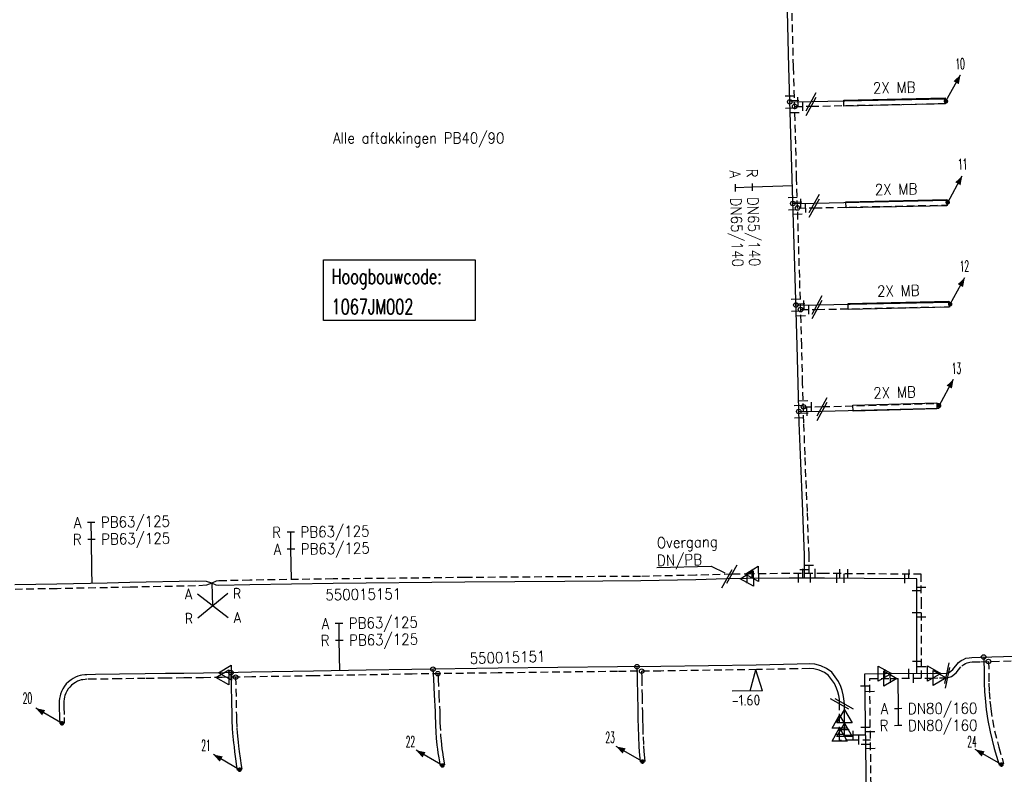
# Model space of a CAD drawing. Header units: millimetres. Extents: x 0 to 118212815, y 0 to 488348790.
# Tile 43 of 143: x 114900488 to 114981677, y 488002019 to 488064224. Entities that reach past the tile are written whole.
import ezdxf
from ezdxf.enums import TextEntityAlignment as Align

# ---------------------------------------------------------------- set-up
doc = ezdxf.new("R2010")
doc.units = ezdxf.units.MM
doc.header["$LTSCALE"] = 200
doc.linetypes.add('HIDDEN2', pattern=[4.7625, 3.175, -1.5875])
for name, color, linetype in [('WW-C-hoogbouw', 7, 'Continuous'), ('WW-C-isolatieovergang', 7, 'Continuous'), ('WW-C-mof', 7, 'Continuous'), ('WW-C-stijgstrang', 7, 'Continuous'), ('WW-C-tstuk', 7, 'Continuous'), ('WW-C-VERLOOP', 7, 'Continuous'), ('WW-I-diam', 7, 'Continuous'), ('WW-I-info', 7, 'Continuous'), ('WW-I-leidingkruis', 7, 'Continuous'), ('WW-I-NAP', 7, 'Continuous'), ('WW-L-aanvoer', 3, 'Continuous'), ('WW-L-mantelbuis', 3, 'Continuous'), ('WW-L-retour', 3, 'HIDDEN2')]:
    doc.layers.add(name, color=color, linetype=linetype)
doc.styles.add('DIN17', font='ROMANS.SHX', dxfattribs={"width": 0.9})
doc.styles.add('ISOCP', font='ISOCP.SHX')

# ---------------------------------------------------------------- blocks, each defined once
blk = doc.blocks.new('LR-VERL')
at = {"color": 0, "linetype": 'ByBlock', "lineweight": -2}
blk.add_lwpolyline([(1.08, 0), (-1.08, -1.25), (-1.08, 1.25)], close=True, dxfattribs=at)
blk = doc.blocks.new('LR-mof')
at = {"color": 0, "linetype": 'ByBlock', "lineweight": -2}
blk.add_line((0, -0.75), (0, 0.75), dxfattribs=at)
blk = doc.blocks.new('LR-DIAB2')
at = {"color": 0, "linetype": 'Continuous', "lineweight": -3}
blk.add_line((0, 5), (0, 7.8), dxfattribs=at)
at = {"color": 0, "lineweight": -3}
blk.add_line((0, 0), (0, 5), dxfattribs=at)
for points in [[(0.61, 7.8), (0, 7.8), (-0.61, 7.8)], [(0.61, 5), (0, 5), (-0.61, 5)]]:
    blk.add_lwpolyline(points, dxfattribs=at)
at = {"color": 1, "lineweight": -3, "style": 'DIN17', "width": 0.9}
for tag, p in [('*1', (-1.61, 7.8)), ('*2', (-1.61, 5.02))]:
    blk.add_attdef(tag, text='', height=1.8, dxfattribs=at).set_placement(p, align=Align.MIDDLE_RIGHT)
for tag, p in [('*11', (1.61, 7.8)), ('*12', (1.61, 5))]:
    blk.add_attdef(tag, text='', height=1.8, dxfattribs=at).set_placement(p, align=Align.MIDDLE_LEFT)
blk = doc.blocks.new('LR-isoov')
at = {"color": 0, "linetype": 'ByBlock', "lineweight": -2}
blk.add_line((0.87, 1.5), (-0.87, -1.5), dxfattribs=at)
blk = doc.blocks.new('LR-ldkruis')
at = {"color": 0, "linetype": 'ByBlock', "lineweight": -2}
for p, q in [((2.5, 2), (-2.5, -2)), ((-2.5, 2), (2.5, -2))]:
    blk.add_line(p, q, dxfattribs=at)
at = {"color": 0, "linetype": 'ByBlock', "lineweight": -2, "style": 'ISOCP'}
for tag, p in [('*1', (-4, 2)), ('*3', (4, 2)), ('*2', (-4, -2)), ('*4', (4, -2))]:
    blk.add_attdef(tag, text='', height=1.8, dxfattribs=at).set_placement(p, align=Align.MIDDLE)
blk = doc.blocks.new('LR-tsb')
blk.add_circle((0, 0), 0.375)
blk = doc.blocks.new('LR-styg')
at = {"color": 0, "lineweight": -3}
blk.add_line((0, 0), (2.5, 4.33), dxfattribs=at)
at = {"color": 0, "lineweight": -3, "const_width": 0.375}
blk.add_lwpolyline([(-0.19, 0, 1), (0.19, 0, 1)], format="xyb", close=True, dxfattribs=at)
at = {"color": 0, "lineweight": -3}
blk.add_solid([(2.5, 4.33), (1.32, 3.28), (2.18, 2.78)], dxfattribs=at)
at = {"color": 7, "linetype": 'ByBlock', "lineweight": -2, "style": 'DIN17', "width": 0.5}
blk.add_attdef('*1', text='', height=1.8, dxfattribs=at).set_placement((0, -2.5), align=Align.MIDDLE)
blk = doc.blocks.new('LR-DIAO2')
at = {"color": 0, "lineweight": -3}
blk.add_line((0, 0), (0, -5), dxfattribs=at)
at = {"color": 0, "linetype": 'Continuous', "lineweight": -3}
blk.add_line((0, -5), (0, -7.8), dxfattribs=at)
at = {"color": 0, "lineweight": -3}
for points in [[(0.61, -5), (0, -5), (-0.61, -5)], [(0.61, -7.8), (0, -7.8), (-0.61, -7.8)]]:
    blk.add_lwpolyline(points, dxfattribs=at)
at = {"color": 1, "lineweight": -3, "style": 'DIN17', "width": 0.9}
for tag, p in [('*1', (-1.61, -5)), ('*2', (-1.61, -7.78))]:
    blk.add_attdef(tag, text='', height=1.8, dxfattribs=at).set_placement(p, align=Align.MIDDLE_RIGHT)
for tag, p in [('*11', (1.61, -5)), ('*12', (1.61, -7.8))]:
    blk.add_attdef(tag, text='', height=1.8, dxfattribs=at).set_placement(p, align=Align.MIDDLE_LEFT)
blk = doc.blocks.new('LR-hoogb')
at = {"color": 0, "linetype": 'ByBlock', "lineweight": -3}
blk.add_lwpolyline([(-12.5, 5), (12.5, 5), (12.5, -5), (-12.5, -5)], close=True, dxfattribs=at)
at = {"color": 7, "linetype": 'Continuous', "lineweight": -3, "style": 'DIN17', "width": 0.7}
blk.add_text('Hoogbouwcode:', height=2.5, dxfattribs=at).set_placement((-11.15, 1))
at = {"color": 0, "linetype": 'ByBlock', "lineweight": -3, "style": 'DIN17', "width": 0.7}
for tag, p in [('*1', (-11.15, -4)), ('*2', (-11.15, -9))]:
    blk.add_attdef(tag, p, '', height=2.5, dxfattribs=at)
blk = doc.blocks.new('nap1')
at = {"color": 0, "linetype": 'Continuous', "lineweight": -3}
for p, q in [((-1, 3.5), (0, 0)), ((-1, 3.5), (4, 3.5)), ((1, 3.5), (0, 0))]:
    blk.add_line(p, q, dxfattribs=at)
at = {"color": 0, "linetype": 'Continuous', "lineweight": -3, "style": 'ISOCP'}
for tag, p in [('*1', (1.7, 5)), ('*2', (4, 1.5))]:
    blk.add_attdef(tag, text='', height=1.8, dxfattribs=at).set_placement(p, align=Align.MIDDLE)
blk = doc.blocks.new('LR-hyp')
at = {"color": 7, "linetype": 'ByBlock', "lineweight": -3, "style": 'DIN17', "width": 0.9}
blk.add_attdef('*1', text='', height=1.8, dxfattribs=at).set_placement((0, 0), align=Align.MIDDLE)
at = {"color": 7, "linetype": 'ByBlock', "lineweight": -2, "style": 'DIN17', "width": 0.9, "flags": 1}
blk.add_attdef('*2', text='', height=1.8, dxfattribs=at).set_placement((0, -5), align=Align.MIDDLE)

msp = doc.modelspace()

# ---------------------------------------------------------------- linework, layer by layer
at = {"layer": 'WW-I-diam'}
for p, q in [((114964192, 488050516), (114963410, 488050492)), ((114906460, 488017759), (114906442, 488018884))]:
    msp.add_line(p, q, dxfattribs=at)
at = {"layer": 'WW-I-info'}
for p, q in [((114953028, 488019068), (114957508, 488019163)), ((114957508, 488019163), (114958619, 488018617)), ((114916424, 488015917), (114916351, 488017766))]:
    msp.add_line(p, q, dxfattribs=at)
at = {"layer": 'WW-L-aanvoer'}
for p, q in [((114963915, 488060317), (114963632, 488071318)), ((114964174, 488051115), (114963915, 488060317)), ((114963996, 488057451), (114965745, 488057469)), ((114965745, 488057469), (114976833, 488057697)), ((114964423, 488042971), (114964174, 488051115)), ((114964237, 488049074), (114966011, 488049091)), ((114966011, 488049091), (114977018, 488049334)), ((114964591, 488037333), (114964423, 488042971)), ((114966239, 488040720), (114977198, 488040951)), ((114964491, 488040702), (114966239, 488040720)), ((114964668, 488034237), (114964591, 488037333)), ((114964771, 488030980), (114964668, 488034237)), ((114964737, 488031927), (114966667, 488031946)), ((114966667, 488031946), (114976309, 488032212)), ((114964865, 488028350), (114964771, 488030980)), ((114965058, 488023674), (114964865, 488028350)), ((114965195, 488020077), (114965058, 488023674)), ((114965195, 488018196), (114965195, 488020077)), ((114958781, 488018124), (114956237, 488018052)), ((114960447, 488018148), (114958781, 488018124)), ((114963942, 488018198), (114960447, 488018148)), ((114966845, 488018193), (114963942, 488018198)), ((114970113, 488018161), (114966845, 488018193)), ((114974452, 488018135), (114970113, 488018161)), ((114974457, 488015990), (114974452, 488018135)), ((114903560, 488017701), (114900095, 488017646)), ((114907714, 488017784), (114903560, 488017701)), ((114909578, 488017822), (114907714, 488017784)), ((114914985, 488017932), (114909578, 488017822)), ((114915890, 488017914), (114914988, 488017932)), ((114916333, 488017765), (114915890, 488017914)), ((114916690, 488017615), (114916333, 488017765)), ((114916917, 488017586), (114916690, 488017615)), ((114919474, 488017641), (114916917, 488017586)), ((114926330, 488017746), (114919474, 488017641)), ((114937202, 488017859), (114926330, 488017746)), ((114945443, 488017918), (114937202, 488017859)), ((114951693, 488017956), (114945443, 488017918)), ((114956237, 488018052), (114951693, 488017956)), ((114974475, 488010339), (114974457, 488015990)), ((114978505, 488011580), (114978774, 488011632)), ((114978774, 488011632), (114979000, 488011658)), ((114979000, 488011658), (114979690, 488011677)), ((114979689, 488011677), (114984613, 488011821)), ((114979975, 488011685), (114980023, 488010262)), ((114949779, 488010879), (114939929, 488010757)), ((114953360, 488010913), (114949779, 488010879)), ((114951388, 488010895), (114951396, 488009951)), ((114961226, 488011025), (114953360, 488010913)), ((114964591, 488011097), (114961226, 488011025)), ((114965631, 488011123), (114964591, 488011097)), ((114966050, 488011089), (114965631, 488011123)), ((114966539, 488010951), (114966050, 488011089)), ((114967026, 488010731), (114966539, 488010951)), ((114977429, 488010650), (114977894, 488011222)), ((114977894, 488011222), (114978117, 488011395)), ((114978117, 488011395), (114978301, 488011494)), ((114978301, 488011494), (114978505, 488011580)), ((114905098, 488010031), (114904899, 488009926)), ((114905281, 488010100), (114905098, 488010031)), ((114905464, 488010160), (114905281, 488010100)), ((114905626, 488010194), (114905464, 488010160)), ((114905846, 488010223), (114905626, 488010194)), ((114906014, 488010230), (114905846, 488010223)), ((114906737, 488010239), (114906014, 488010230)), ((114908729, 488010267), (114906737, 488010239)), ((114910836, 488010301), (114908729, 488010267)), ((114912513, 488010316), (114910836, 488010301)), ((114914020, 488010339), (114912513, 488010316)), ((114915634, 488010364), (114914020, 488010339)), ((114917409, 488010391), (114915634, 488010364)), ((114919614, 488010425), (114917409, 488010391)), ((114917906, 488010399), (114917975, 488006885)), ((114924719, 488010518), (114919614, 488010425)), ((114929056, 488010593), (114924719, 488010518)), ((114932834, 488010662), (114929056, 488010593)), ((114939929, 488010757), (114932834, 488010662)), ((114934567, 488010685), (114934609, 488009875)), ((114967444, 488010442), (114967026, 488010731)), ((114967737, 488010066), (114967444, 488010442)), ((114967998, 488009681), (114967737, 488010066)), ((114970172, 488010313), (114971822, 488010323)), ((114970310, 487999641), (114970172, 488010313)), ((114971822, 488010323), (114975550, 488010345)), ((114975550, 488010345), (114975891, 488010338)), ((114975891, 488010338), (114976914, 488010346)), ((114976914, 488010346), (114977131, 488010418)), ((114977131, 488010418), (114977429, 488010650)), ((114980023, 488010262), (114980021, 488009532)), ((114904182, 488009278), (114904044, 488009059)), ((114904331, 488009464), (114904182, 488009278)), ((114904517, 488009654), (114904331, 488009464)), ((114904723, 488009813), (114904517, 488009654)), ((114904899, 488009926), (114904723, 488009813)), ((114934609, 488009875), (114934676, 488008566)), ((114951396, 488009951), (114951431, 488008468)), ((114968192, 488009258), (114967998, 488009681)), ((114968310, 488008929), (114968192, 488009258)), ((114980021, 488009532), (114980052, 488008828)), ((114903820, 488008486), (114903777, 488008277)), ((114903856, 488008620), (114903820, 488008486)), ((114903944, 488008854), (114903856, 488008620)), ((114904044, 488009059), (114903944, 488008854)), ((114934676, 488008566), (114934741, 488007204)), ((114951431, 488008468), (114951449, 488007520)), ((114968397, 488008582), (114968310, 488008929)), ((114968455, 488008259), (114968397, 488008582)), ((114980052, 488008828), (114980117, 488008022)), ((114903777, 488008277), (114903752, 488008070)), ((114903752, 488008070), (114903757, 488007928)), ((114903757, 488007928), (114903757, 488007578)), ((114903757, 488007578), (114903778, 488006690)), ((114968492, 488007811), (114968455, 488008259)), ((114968494, 488006797), (114968492, 488007811)), ((114980117, 488008022), (114980155, 488007676)), ((114980155, 488007676), (114980190, 488007359)), ((114917975, 488006885), (114917983, 488006491)), ((114934741, 488007204), (114934759, 488006821)), ((114934759, 488006821), (114934766, 488006247)), ((114951449, 488007520), (114951456, 488007151)), ((114951456, 488007151), (114951463, 488006524)), ((114968497, 488005684), (114968494, 488006797)), ((114980190, 488007359), (114980321, 488006451)), ((114903778, 488006690), (114903788, 488006217)), ((114917983, 488006491), (114918022, 488005808)), ((114934766, 488006247), (114934809, 488005329)), ((114951463, 488006524), (114951484, 488005927)), ((114951484, 488005927), (114951506, 488005105)), ((114980321, 488006451), (114980498, 488005533)), ((114918022, 488005808), (114918048, 488005420)), ((114918048, 488005420), (114918097, 488004874)), ((114934809, 488005329), (114934820, 488005166)), ((114934820, 488005166), (114934836, 488004959)), ((114968498, 488005222), (114968497, 488005684)), ((114969210, 488005240), (114968498, 488005222)), ((114970240, 488005240), (114969210, 488005240)), ((114980498, 488005533), (114980848, 488004148)), ((114918097, 488004874), (114918119, 488004620)), ((114918119, 488004620), (114918160, 488004293)), ((114934836, 488004959), (114934858, 488004734)), ((114934858, 488004734), (114934890, 488004432)), ((114934890, 488004432), (114934933, 488004080)), ((114951506, 488005105), (114951544, 488004331)), ((114951544, 488004331), (114951579, 488003874)), ((114918160, 488004293), (114918201, 488003861)), ((114918201, 488003861), (114918286, 488003287)), ((114934933, 488004080), (114934973, 488003780)), ((114934973, 488003780), (114935036, 488003371)), ((114951579, 488003874), (114951624, 488003341)), ((114980848, 488004148), (114981222, 488002894)), ((114918286, 488003287), (114918379, 488002671)), ((114935036, 488003371), (114935156, 488002713)), ((114951624, 488003341), (114951653, 488003047)), ((114981222, 488002894), (114981257, 488002768)), ((114918379, 488002671), (114918434, 488002367))]:
    msp.add_line(p, q, dxfattribs=at)
at = {"layer": 'WW-L-mantelbuis'}
for points in [[(114968432, 488057584), (114976803, 488057778), (114976815, 488057279), (114968444, 488057084)], [(114968613, 488049209), (114976934, 488049392), (114976945, 488048892), (114968624, 488048709)], [(114968795, 488040834), (114977116, 488041022), (114977127, 488040522), (114968806, 488040334)], [(114969189, 488032456), (114976112, 488032646), (114976126, 488032147), (114969203, 488031956)]]:
    msp.add_lwpolyline(points, close=True, dxfattribs=at)
at = {"layer": 'WW-L-retour'}
for p, q in [((114964295, 488060327), (114964022, 488070946)), ((114964554, 488051126), (114964295, 488060327)), ((114964386, 488057075), (114965748, 488057089)), ((114965748, 488057089), (114976841, 488057317)), ((114964803, 488042982), (114964554, 488051126)), ((114966014, 488048711), (114977026, 488048954)), ((114964628, 488048697), (114966014, 488048711)), ((114964971, 488037343), (114964803, 488042982)), ((114964882, 488040326), (114966243, 488040340)), ((114966243, 488040340), (114977206, 488040571)), ((114965047, 488034249), (114964971, 488037343)), ((114965150, 488030993), (114965047, 488034249)), ((114965113, 488032311), (114966663, 488032326)), ((114966663, 488032326), (114976299, 488032591)), ((114965245, 488028364), (114965150, 488030993)), ((114965438, 488023689), (114965245, 488028364)), ((114965575, 488020084), (114965438, 488023689)), ((114965575, 488018575), (114965575, 488020084)), ((114926325, 488018126), (114919467, 488018021)), ((114937199, 488018239), (114926325, 488018126)), ((114945441, 488018298), (114937199, 488018239)), ((114951688, 488018336), (114945441, 488018298)), ((114956228, 488018432), (114951688, 488018336)), ((114959205, 488018510), (114956228, 488018432)), ((114960861, 488018534), (114959205, 488018510)), ((114963940, 488018578), (114960861, 488018534)), ((114966847, 488018573), (114963940, 488018578)), ((114970116, 488018541), (114966847, 488018573)), ((114974831, 488018512), (114970116, 488018541)), ((114974837, 488015991), (114974831, 488018512)), ((114903566, 488017321), (114900102, 488017266)), ((114907721, 488017404), (114903566, 488017321)), ((114909586, 488017442), (114907721, 488017404)), ((114914993, 488017552), (114909586, 488017442)), ((114915896, 488017603), (114914991, 488017552)), ((114916335, 488017765), (114915896, 488017603)), ((114916688, 488017943), (114916335, 488017765)), ((114916915, 488017966), (114916688, 488017943)), ((114919467, 488018021), (114916915, 488017966)), ((114974857, 488009941), (114974837, 488015991)), ((114977696, 488010377), (114978161, 488010948)), ((114978161, 488010948), (114978326, 488011076)), ((114978326, 488011076), (114978465, 488011151)), ((114978465, 488011151), (114978616, 488011214)), ((114978616, 488011214), (114978831, 488011256)), ((114978831, 488011256), (114979027, 488011278)), ((114979027, 488011278), (114979700, 488011297)), ((114979700, 488011297), (114984623, 488011441)), ((114980367, 488011316), (114980403, 488010267)), ((114915640, 488009984), (114914025, 488009959)), ((114917191, 488010008), (114915640, 488009984)), ((114919621, 488010045), (114917191, 488010008)), ((114918294, 488010025), (114918355, 488006892)), ((114924725, 488010138), (114919621, 488010045)), ((114929062, 488010213), (114924725, 488010138)), ((114932840, 488010282), (114929062, 488010213)), ((114939934, 488010377), (114932840, 488010282)), ((114934967, 488010311), (114934988, 488009895)), ((114949783, 488010499), (114939934, 488010377)), ((114953364, 488010533), (114949783, 488010499)), ((114951771, 488010518), (114951776, 488009957)), ((114961233, 488010645), (114953364, 488010533)), ((114964600, 488010717), (114961233, 488010645)), ((114965621, 488010743), (114964600, 488010717)), ((114965982, 488010714), (114965621, 488010743)), ((114966409, 488010593), (114965982, 488010714)), ((114966838, 488010399), (114966409, 488010593)), ((114967180, 488010163), (114966838, 488010399)), ((114967429, 488009843), (114967180, 488010163)), ((114976977, 488009966), (114977313, 488010078)), ((114977313, 488010078), (114977696, 488010377)), ((114980403, 488010267), (114980401, 488009540)), ((114904616, 488009211), (114904492, 488009057)), ((114904771, 488009370), (114904616, 488009211)), ((114904942, 488009502), (114904771, 488009370)), ((114905091, 488009598), (114904942, 488009502)), ((114905254, 488009684), (114905091, 488009598)), ((114905408, 488009741), (114905254, 488009684)), ((114905564, 488009793), (114905408, 488009741)), ((114905690, 488009820), (114905564, 488009793)), ((114905879, 488009844), (114905690, 488009820)), ((114906024, 488009851), (114905879, 488009844)), ((114906742, 488009859), (114906024, 488009851)), ((114908735, 488009887), (114906742, 488009859)), ((114910841, 488009921), (114908735, 488009887)), ((114912517, 488009936), (114910841, 488009921)), ((114914025, 488009959), (114912517, 488009936)), ((114934988, 488009895), (114935055, 488008585)), ((114951776, 488009957), (114951811, 488008476)), ((114967665, 488009494), (114967429, 488009843)), ((114967840, 488009114), (114967665, 488009494)), ((114970577, 488009916), (114972277, 488009926)), ((114970715, 487999244), (114970577, 488009916)), ((114972277, 488009926), (114975552, 488009945)), ((114975552, 488009945), (114976344, 488009961)), ((114976344, 488009961), (114976977, 488009966)), ((114980401, 488009540), (114980432, 488008852)), ((114904190, 488008398), (114904152, 488008215)), ((114904219, 488008504), (114904190, 488008398)), ((114904294, 488008704), (114904219, 488008504)), ((114904376, 488008874), (114904294, 488008704)), ((114904492, 488009057), (114904376, 488008874)), ((114935055, 488008585), (114935121, 488007211)), ((114951811, 488008476), (114951829, 488007527)), ((114967946, 488008818), (114967840, 488009114)), ((114968025, 488008502), (114967946, 488008818)), ((114968077, 488008214), (114968025, 488008502)), ((114980432, 488008852), (114980495, 488008058)), ((114904152, 488008215), (114904133, 488008053)), ((114904133, 488008053), (114904137, 488007935)), ((114904137, 488007935), (114904137, 488007583)), ((114904137, 488007583), (114904158, 488006698)), ((114968092, 488007810), (114968077, 488008214)), ((114968095, 488006356), (114968092, 488007810)), ((114980495, 488008058), (114980536, 488007684)), ((114980536, 488007684), (114980567, 488007407)), ((114918355, 488006892), (114918363, 488006506)), ((114935121, 488007211), (114935139, 488006832)), ((114935139, 488006832), (114935145, 488006258)), ((114951829, 488007527), (114951836, 488007156)), ((114951836, 488007156), (114951843, 488006532)), ((114980567, 488007407), (114980696, 488006514)), ((114904158, 488006698), (114904168, 488006224)), ((114918363, 488006506), (114918401, 488005831)), ((114935145, 488006258), (114935188, 488005350)), ((114951843, 488006532), (114951864, 488005939)), ((114951864, 488005939), (114951886, 488005119)), ((114968098, 488005299), (114968095, 488006356)), ((114980696, 488006514), (114980869, 488005616)), ((114918401, 488005831), (114918427, 488005450)), ((114918427, 488005450), (114918475, 488004907)), ((114935188, 488005350), (114935199, 488005194)), ((114935199, 488005194), (114935214, 488004993)), ((114951886, 488005119), (114951923, 488004355)), ((114968099, 488004811), (114968098, 488005299)), ((114980869, 488005616), (114981214, 488004249)), ((114918475, 488004907), (114918497, 488004660)), ((114918497, 488004660), (114918538, 488004334)), ((114918538, 488004334), (114918578, 488003906)), ((114935214, 488004993), (114935236, 488004773)), ((114935236, 488004773), (114935267, 488004475)), ((114935267, 488004475), (114935310, 488004129)), ((114951923, 488004355), (114951958, 488003905)), ((114969210, 488004840), (114968099, 488004811)), ((114970640, 488004840), (114969210, 488004840)), ((114918578, 488003906), (114918662, 488003344)), ((114935310, 488004129), (114935349, 488003834)), ((114935349, 488003834), (114935411, 488003434)), ((114951958, 488003905), (114952002, 488003376)), ((114981214, 488004249), (114981587, 488003000)), ((114918662, 488003344), (114918754, 488002733)), ((114918754, 488002733), (114918808, 488002433)), ((114935411, 488003434), (114935530, 488002781)), ((114952002, 488003376), (114952031, 488003084)), ((114981587, 488003000), (114981623, 488002871))]:
    msp.add_line(p, q, dxfattribs=at)

# ---------------------------------------------------------------- block references
at = {"layer": 'WW-C-hoogbouw', "linetype": 'Continuous'}
ref = msp.add_blockref('LR-hoogb', (114931782, 488041939), dxfattribs=dict(at, xscale=500, yscale=500, zscale=500))
ref.add_attrib('*1', '1067JM002', (114926207, 488039939), dxfattribs={"layer": '0', "color": 7, "linetype": 'ByBlock', "lineweight": -3, "height": 1250, "style": 'DIN17', "width": 0.7})
at = {"layer": 'WW-C-isolatieovergang', "linetype": 'Continuous'}
for p, xscale, yscale, zscale, rotation in [((114965745, 488057469), 500, 500, 500, 181.1766), ((114965748, 488057089), 499.9999999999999, 499.9999999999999, 499.9999999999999, 181.1765), ((114966011, 488049091), 500, 500, 500, 181.2623), ((114966014, 488048711), 500, 500, 500, 181.2622000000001), ((114966239, 488040720), 500, 500, 500, 181.2055), ((114966243, 488040340), 500, 500, 500, 181.2054), ((114966663, 488032326), 500, 500, 500, 181.5755), ((114966667, 488031946), 500, 500, 500, 181.5751), ((114959205, 488018510), 499.9999999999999, 499.9999999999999, 499.9999999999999, 0.8257000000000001), ((114958781, 488018124), 499.9999999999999, 499.9999999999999, 499.9999999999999, 1.281150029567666), ((114976914, 488010346), 499.9999999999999, 499.9999999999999, 499.9999999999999, 18.4178), ((114976977, 488009966), 499.9999999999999, 499.9999999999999, 499.9999999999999, 18.4178), ((114968092, 488007810), 500.0000000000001, 500.0000000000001, 500.0000000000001, 270.1415), ((114968492, 488007811), 500.0000000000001, 500.0000000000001, 500.0000000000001, 270.1415)]:
    msp.add_blockref('LR-isoov', p, dxfattribs=dict(at, xscale=xscale, yscale=yscale, zscale=zscale, rotation=rotation))
at = {"layer": 'WW-C-mof'}
for p, xscale, yscale, zscale, rotation in [((114963981, 488057951), 499.9999999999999, 499.9999999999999, 499.9999999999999, 271.6136159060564), ((114964372, 488057575), 500, 500, 500, 271.6136159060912), ((114964665, 488057458), 500.0000000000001, 500.0000000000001, 500.0000000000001, 0.5746378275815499), ((114965056, 488057082), 500.0000000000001, 500.0000000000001, 500.0000000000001, 0.5746378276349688), ((114964010, 488056952), 499.9999999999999, 499.9999999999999, 499.9999999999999, 271.6136159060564), ((114964400, 488056576), 500, 500, 500, 271.6136159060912), ((114964221, 488049573), 500, 500, 500, 271.7536641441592), ((114964613, 488049197), 499.9999999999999, 499.9999999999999, 499.9999999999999, 271.7536632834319), ((114964906, 488049080), 500, 500, 500, 0.574637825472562), ((114965298, 488048704), 500, 500, 500, 0.5746378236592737), ((114964252, 488048574), 500, 500, 500, 271.7536641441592), ((114964644, 488048198), 499.9999999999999, 499.9999999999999, 499.9999999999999, 271.7536632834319), ((114964476, 488041202), 500.0000000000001, 500.0000000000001, 500.0000000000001, 271.7076790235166), ((114964867, 488040826), 500.0000000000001, 500.0000000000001, 500.0000000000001, 271.7076790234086), ((114965161, 488040709), 500, 500, 500, 0.5746378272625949), ((114964506, 488040203), 500.0000000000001, 500.0000000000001, 500.0000000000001, 271.7076790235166), ((114965552, 488040333), 500, 500, 500, 0.5746378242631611), ((114964897, 488039827), 500.0000000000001, 500.0000000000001, 500.0000000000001, 271.7076790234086), ((114965097, 488032811), 500.0000000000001, 500.0000000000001, 500.0000000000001, 271.8140145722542), ((114964721, 488032427), 500.0000000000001, 500.0000000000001, 500.0000000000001, 271.8140145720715), ((114965407, 488031934), 500.0000000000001, 500.0000000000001, 500.0000000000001, 0.574637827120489), ((114965783, 488032318), 500, 500, 500, 0.5746378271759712), ((114964752, 488031427), 500.0000000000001, 500.0000000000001, 500.0000000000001, 271.8140145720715), ((114965129, 488031811), 500.0000000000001, 500.0000000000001, 500.0000000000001, 271.8140145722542), ((114965075, 488018576), 500, 500, 500, 359.8943752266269), ((114965575, 488019245), 500, 500, 500, 90), ((114966075, 488018575), 500, 500, 500, 359.8943752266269), ((114960447, 488018148), 499.9999999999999, 499.9999999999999, 499.9999999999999, 180.8257), ((114960861, 488018534), 499.9999999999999, 499.9999999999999, 499.9999999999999, 180.8257), ((114964695, 488018197), 500.0000000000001, 500.0000000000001, 500.0000000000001, 359.8943752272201), ((114965195, 488018866), 500, 500, 500, 90), ((114965695, 488018195), 500.0000000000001, 500.0000000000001, 500.0000000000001, 359.8943752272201), ((114971822, 488010323), 499.9999999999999, 499.9999999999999, 499.9999999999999, 0.3390000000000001), ((114972277, 488009926), 499.9999999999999, 499.9999999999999, 499.9999999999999, 0.3390000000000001), ((114968098, 488005299), 500.0000000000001, 500.0000000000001, 500.0000000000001, 90.1415), ((114968497, 488005684), 500.0000000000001, 500.0000000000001, 500.0000000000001, 90.1415)]:
    msp.add_blockref('LR-mof', p, dxfattribs=dict(at, xscale=xscale, yscale=yscale, zscale=zscale, rotation=rotation))
at = {"layer": 'WW-C-mof', "linetype": 'Continuous'}
for p, xscale, yscale, zscale, rotation in [((114968122, 488018561), 500.0000000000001, 500.0000000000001, 500.0000000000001, 359.441), ((114968784, 488018554), 500.0000000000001, 500.0000000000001, 500.0000000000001, 359.441), ((114967869, 488018183), 500.0000000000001, 500.0000000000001, 500.0000000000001, 359.441), ((114968466, 488018177), 500.0000000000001, 500.0000000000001, 500.0000000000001, 359.441), ((114973465, 488018141), 500, 500, 500, 359.6507), ((114973819, 488018519), 500, 500, 500, 359.6507), ((114974834, 488017443), 499.9999999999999, 499.9999999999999, 499.9999999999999, 270.1199), ((114974454, 488017160), 499.9999999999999, 499.9999999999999, 499.9999999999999, 270.1199), ((114974459, 488015359), 500, 500, 500, 270.1889), ((114974840, 488014991), 500, 500, 500, 270.1889), ((114974472, 488011350), 500, 500, 500, 270.1889), ((114974854, 488010894), 500, 500, 500, 270.1889), ((114973796, 488010335), 499.9999999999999, 499.9999999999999, 499.9999999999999, 0.3390000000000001), ((114974179, 488009937), 499.9999999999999, 499.9999999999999, 499.9999999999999, 0.3390000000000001), ((114970185, 488009320), 499.9999999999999, 499.9999999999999, 499.9999999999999, 270.7388), ((114970591, 488008855), 499.9999999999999, 499.9999999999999, 499.9999999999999, 270.7388), ((114969210, 488005240), 500, 500, 500, 1.4679), ((114970229, 488005896), 499.9999999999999, 499.9999999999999, 499.9999999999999, 270.7388), ((114970634, 488005543), 499.9999999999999, 499.9999999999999, 499.9999999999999, 270.7388), ((114970247, 488004508), 499.9999999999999, 499.9999999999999, 499.9999999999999, 270.7388), ((114970652, 488004159), 499.9999999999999, 499.9999999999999, 499.9999999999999, 270.7388)]:
    msp.add_blockref('LR-mof', p, dxfattribs=dict(at, xscale=xscale, yscale=yscale, zscale=zscale, rotation=rotation))
at = {"layer": 'WW-C-mof', "linetype": 'Continuous', "xscale": 500, "yscale": 500, "zscale": 500}
msp.add_blockref('LR-mof', (114969683, 488004840), dxfattribs=at)
at = {"layer": 'WW-C-stijgstrang', "linetype": 'Continuous'}
ref = msp.add_blockref('LR-styg', (114976864, 488057501), dxfattribs=dict(at, xscale=500.0000000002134, yscale=500.0000000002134, zscale=500.0000000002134, rotation=1.176581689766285))
ref.add_attrib('*1', '10', dxfattribs={"layer": '0', "color": 1, "linetype": 'ByBlock', "lineweight": -2, "height": 900, "rotation": 1.17658, "style": 'DIN17', "width": 0.5}).set_placement((114978032, 488060587), align=Align.MIDDLE)
ref = msp.add_blockref('LR-styg', (114977009, 488049167), dxfattribs=dict(at, xscale=499.9999999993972, yscale=499.9999999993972, zscale=499.9999999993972, rotation=1.262249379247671))
ref.add_attrib('*1', '11', dxfattribs={"layer": '0', "color": 1, "linetype": 'ByBlock', "lineweight": -2, "height": 900, "rotation": 1.26225, "style": 'DIN17', "width": 0.5}).set_placement((114978243, 488052320), align=Align.MIDDLE)
ref = msp.add_blockref('LR-styg', (114977215, 488040774), dxfattribs=dict(at, xscale=499.9999999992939, yscale=499.9999999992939, zscale=499.9999999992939, rotation=1.205480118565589))
ref.add_attrib('*1', '12', dxfattribs={"layer": '0', "color": 1, "linetype": 'ByBlock', "lineweight": -2, "height": 900, "rotation": 1.20548, "style": 'DIN17', "width": 0.5}).set_placement((114978387, 488043910), align=Align.MIDDLE)
ref = msp.add_blockref('LR-styg', (114976305, 488032403), dxfattribs=dict(at, xscale=500.0000000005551, yscale=500.0000000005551, zscale=500.0000000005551, rotation=1.575302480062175))
ref.add_attrib('*1', '13', dxfattribs={"layer": '0', "color": 1, "linetype": 'ByBlock', "lineweight": -2, "height": 900, "rotation": 1.5753, "style": 'DIN17', "width": 0.5}).set_placement((114977729, 488035482), align=Align.MIDDLE)
ref = msp.add_blockref('LR-styg', (114903978, 488006220), dxfattribs=dict(at, xscale=499.9999999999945, yscale=499.9999999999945, zscale=499.9999999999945, rotation=90))
ref.add_attrib('*1', '20', dxfattribs={"layer": '0', "color": 1, "linetype": 'ByBlock', "lineweight": -2, "height": 900, "rotation": 0.78709, "style": 'DIN17', "width": 0.5}).set_placement((114901124, 488008298), align=Align.MIDDLE)
ref = msp.add_blockref('LR-styg', (114935343, 488002747), dxfattribs=dict(at, xscale=499.9999999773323, yscale=499.9999999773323, zscale=500, rotation=90))
ref.add_attrib('*1', '22', dxfattribs={"layer": '0', "color": 1, "linetype": 'ByBlock', "lineweight": -2, "height": 900, "rotation": 1.04589, "style": 'DIN17', "width": 0.5}).set_placement((114932712, 488004720), align=Align.MIDDLE)
ref = msp.add_blockref('LR-styg', (114951842, 488003065), dxfattribs=dict(at, xscale=500.0000000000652, yscale=500.0000000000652, zscale=500.0000000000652, rotation=90))
ref.add_attrib('*1', '23', dxfattribs={"layer": '0', "color": 1, "linetype": 'ByBlock', "lineweight": -2, "height": 900, "rotation": 0.7138, "style": 'DIN17', "width": 0.5}).set_placement((114949169, 488005062), align=Align.MIDDLE)
ref = msp.add_blockref('LR-styg', (114981440, 488002820), dxfattribs=dict(at, xscale=500.0000000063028, yscale=500.0000000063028, zscale=500.0000000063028, rotation=90))
ref.add_attrib('*1', '24', dxfattribs={"layer": '0', "color": 1, "linetype": 'ByBlock', "lineweight": -2, "height": 900, "rotation": 1.68305, "style": 'DIN17', "width": 0.5}).set_placement((114979006, 488004710), align=Align.MIDDLE)
ref = msp.add_blockref('LR-styg', (114918621, 488002400), dxfattribs=dict(at, xscale=500.0000000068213, yscale=500.0000000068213, zscale=500.0000000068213, rotation=90))
ref.add_attrib('*1', '21', dxfattribs={"layer": '0', "color": 1, "linetype": 'ByBlock', "lineweight": -2, "height": 900, "rotation": 0.87822, "style": 'DIN17', "width": 0.5}).set_placement((114915848, 488004406), align=Align.MIDDLE)
at = {"layer": 'WW-C-tstuk', "linetype": 'Continuous'}
for p, xscale, yscale, zscale, rotation in [((114963996, 488057451), 500, 500, 500, 0.5746000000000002), ((114964386, 488057075), 500, 500, 500, 0.5746000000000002), ((114964237, 488049074), 500, 500, 500, 0.5746000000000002), ((114964628, 488048697), 500, 500, 500, 0.5746000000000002), ((114964495, 488040702), 500, 500, 500, 0.5746000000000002), ((114964879, 488040326), 500, 500, 500, 0.5746000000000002), ((114964737, 488031927), 500, 500, 500, 0.5746000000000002), ((114965113, 488032311), 500, 500, 500, 0.5746000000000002), ((114979975, 488011685), 499.9999999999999, 499.9999999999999, 499.9999999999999, 1.6831), ((114934567, 488010685), 500, 500, 500, 0.7641), ((114951388, 488010895), 499.9999999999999, 499.9999999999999, 499.9999999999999, 0.5417), ((114980367, 488011316), 499.9999999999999, 499.9999999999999, 499.9999999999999, 1.6831), ((114917906, 488010399), 500, 500, 500, 315.999824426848), ((114918294, 488010025), 500.0000000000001, 500.0000000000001, 500.0000000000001, 0.8782), ((114934967, 488010311), 500, 500, 500, 0.7641), ((114951771, 488010518), 499.9999999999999, 499.9999999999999, 499.9999999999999, 180.5417)]:
    msp.add_blockref('LR-tsb', p, dxfattribs=dict(at, xscale=xscale, yscale=yscale, zscale=zscale, rotation=rotation))
at = {"layer": 'WW-C-VERLOOP', "linetype": 'Continuous'}
for p, xscale, yscale, zscale, rotation in [((114960861, 488018534), 499.9999999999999, 499.9999999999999, 499.9999999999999, 180.8257), ((114960447, 488018148), 499.9999999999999, 499.9999999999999, 499.9999999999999, 180.8257), ((114917409, 488010391), 500.0000000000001, 500.0000000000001, 500.0000000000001, 180.8782), ((114971822, 488010323), 499.9999999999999, 499.9999999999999, 499.9999999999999, 0.339), ((114975891, 488010338), 499.9999999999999, 499.9999999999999, 499.9999999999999, 0.4481999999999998), ((114917191, 488010008), 500.0000000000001, 500.0000000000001, 500.0000000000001, 180.8782), ((114972277, 488009926), 499.9999999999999, 499.9999999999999, 499.9999999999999, 0.3390000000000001), ((114976344, 488009961), 499.9999999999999, 499.9999999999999, 499.9999999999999, 0.4481999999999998), ((114968095, 488006356), 500.0000000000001, 500.0000000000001, 500.0000000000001, 90.1415), ((114968494, 488006797), 500.0000000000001, 500.0000000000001, 500.0000000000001, 90.1415), ((114968497, 488005684), 500.0000000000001, 500.0000000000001, 500.0000000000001, 90.1415), ((114968098, 488005299), 500.0000000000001, 500.0000000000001, 500.0000000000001, 90.1415)]:
    msp.add_blockref('LR-VERL', p, dxfattribs=dict(at, xscale=xscale, yscale=yscale, zscale=zscale, rotation=rotation))
at = {"layer": 'WW-I-diam', "linetype": 'Continuous'}
for name, p, xscale, yscale, zscale, rotation, values in [('LR-DIAO2', (114963410, 488050492), 499.9999999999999, 499.9999999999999, 499.9999999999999, 271.7536641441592, {'*1': 'R', '*11': 'DN65/140', '*2': 'A', '*12': 'DN65/140'}), ('LR-DIAB2', (114906442, 488018884), 500.0000000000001, 500.0000000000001, 500.0000000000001, 0.9183244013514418, {'*1': 'A', '*11': 'PB63/125', '*2': 'R', '*12': 'PB63/125'}), ('LR-DIAB2', (114922896, 488018073), 500.0000000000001, 500.0000000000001, 500.0000000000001, 0.8837758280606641, {'*1': 'R', '*11': 'PB63/125', '*2': 'A', '*12': 'PB63/125'}), ('LR-DIAB2', (114926887, 488010556), 500, 500, 500, 0.9884498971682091, {'*1': 'A', '*11': 'PB63/125', '*2': 'R', '*12': 'PB63/125'}), ('LR-DIAO2', (114972907, 488009929), 500, 500, 500, 0.338971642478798, {'*1': 'A', '*11': 'DN80/160', '*2': 'R', '*12': 'DN80/160'})]:
    msp.add_blockref(name, p, dxfattribs=dict(at, xscale=xscale, yscale=yscale, zscale=zscale, rotation=rotation)).add_auto_attribs(values)
at = {"layer": 'WW-I-info', "linetype": 'Continuous', "xscale": 499.9999999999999, "yscale": 499.9999999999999, "zscale": 499.9999999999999}
for p, rotation in [((114928822, 488016854), 0.7737327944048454), ((114940717, 488011663), 1.585645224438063)]:
    msp.add_blockref('LR-hyp', p, dxfattribs=dict(at, rotation=rotation)).add_auto_attribs({'*1': '550015151'})
at = {"layer": 'WW-I-leidingkruis', "linetype": 'Continuous'}
ref = msp.add_blockref('LR-ldkruis', (114916424, 488015917), dxfattribs=dict(at, xscale=499.9999999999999, yscale=499.9999999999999, zscale=499.9999999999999, rotation=0.8257122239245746))
ref.add_attrib('*1', 'A', dxfattribs={"layer": '0', "color": 1, "linetype": 'ByBlock', "lineweight": -2, "height": 900, "rotation": 0.82571, "style": 'ISOCP'}).set_placement((114914410, 488016888), align=Align.MIDDLE)
ref.add_attrib('*2', 'R', dxfattribs={"layer": '0', "color": 1, "linetype": 'ByBlock', "lineweight": -2, "height": 900, "rotation": 0.82571, "style": 'ISOCP'}).set_placement((114914439, 488014888), align=Align.MIDDLE)
ref.add_attrib('*3', 'R', dxfattribs={"layer": '0', "color": 1, "linetype": 'ByBlock', "lineweight": -2, "height": 900, "rotation": 0.82571, "style": 'ISOCP'}).set_placement((114918410, 488016946), align=Align.MIDDLE)
ref.add_attrib('*4', 'A', dxfattribs={"layer": '0', "color": 1, "linetype": 'ByBlock', "lineweight": -2, "height": 900, "rotation": 0.82571, "style": 'ISOCP'}).set_placement((114918439, 488014946), align=Align.MIDDLE)
at = {"layer": 'WW-I-NAP', "linetype": 'Continuous', "lineweight": -3}
ref = msp.add_blockref('nap1', (114961201, 488010644), dxfattribs=dict(at, xscale=500.0000000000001, yscale=500.0000000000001, zscale=500.0000000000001, rotation=180.8107066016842))
ref.add_attrib('*1', '-1.60', dxfattribs={"layer": '0', "color": 1, "linetype": 'Continuous', "lineweight": -3, "height": 900, "rotation": 0.81071, "style": 'ISOCP'}).set_placement((114960386, 488008132), align=Align.MIDDLE)

# ---------------------------------------------------------------- texts
at = {"layer": 'WW-I-info', "style": 'DIN17', "width": 0.9}
msp.add_text('Alle aftakkingen PB40/90', height=900, dxfattribs=at).set_placement((114926324, 488054018))
for s, p in [('Overgang', (114953029, 488020656)), ('DN/PB', (114953051, 488019199))]:
    msp.add_text(s, height=900, rotation=1.21983, dxfattribs=at).set_placement(p)
at = {"layer": 'WW-L-mantelbuis', "style": 'DIN17', "width": 0.9}
for rotation, p in [(1.17658, (114972608, 488058181)), (1.26225, (114972762, 488049800)), (1.20548, (114972945, 488041428)), (1.5753, (114972637, 488033051))]:
    msp.add_text('2X MB', height=900, rotation=rotation, dxfattribs=at).set_placement(p, align=Align.CENTER)

doc.saveas('drawing.dxf')
